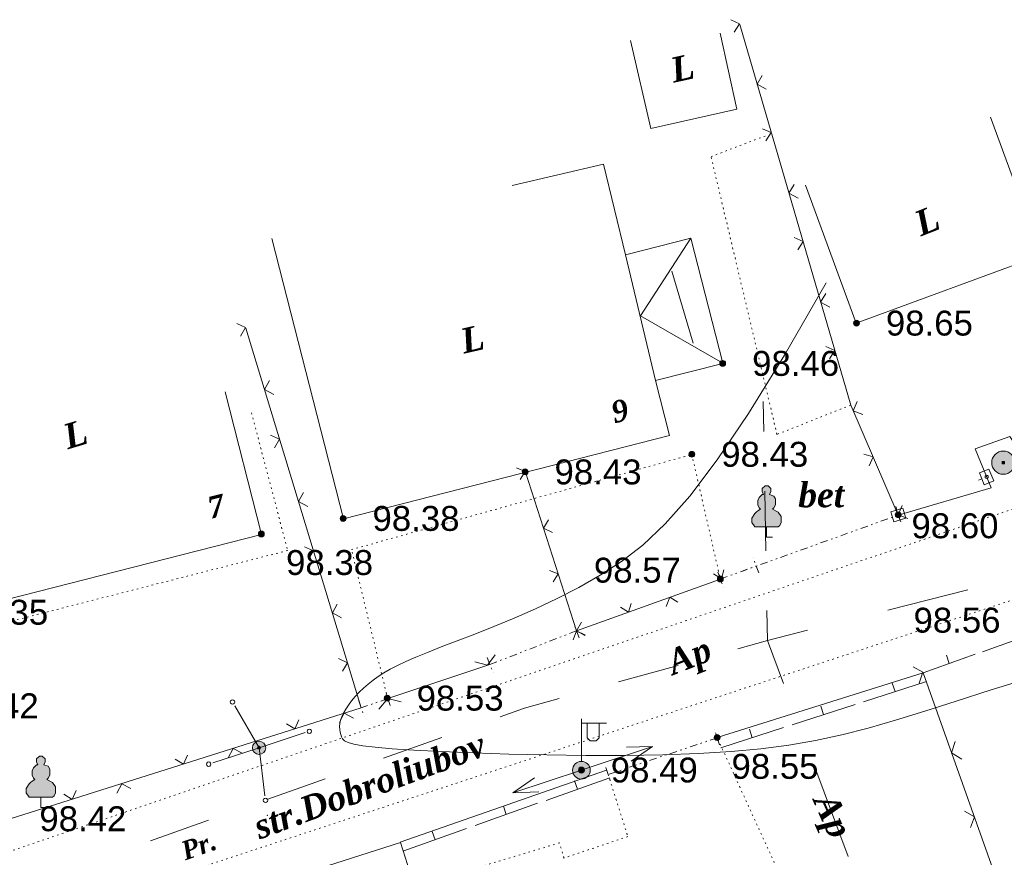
# Model space of a CAD drawing. Header units: millimetres. Extents: x 9396 to 25236, y 15106 to 31102.
# Tile 113 of 256: x 11144 to 11211, y 16216 to 16273. Entities that reach past the tile are written whole.
import ezdxf
from ezdxf.enums import TextEntityAlignment as Align

# ---------------------------------------------------------------- set-up
doc = ezdxf.new("R2010")
doc.units = ezdxf.units.MM
for name, pattern in [('DIVIDE', [1.25, 0.5, -0.25, 0, -0.25, 0, -0.25]), ('DOT', [0.25, 0, -0.25]), ('HIDDEN', [0.375, 0.25, -0.125])]:
    doc.linetypes.add(name, pattern=pattern)
for name, color, linetype, lineweight, true_color in [('1001010', 7, 'Continuous', 9, 0x000000), ('10010110', 7, 'Continuous', 20, 0xa25100), ('1070000', 7, 'DOT', 9, 0x000000), ('2030003', 7, 'Continuous', 9, 0x000000), ('2030012', 7, 'Continuous', 9, 0x000000), ('21100200', 7, 'HIDDEN', 0, 0x800080), ('3000105', 7, 'DIVIDE', 9, 0x000000), ('3000130', 7, 'Continuous', 9, 0x000000), ('3000220', 7, 'Continuous', 9, 0x000000), ('3000260', 7, 'Continuous', 9, 0x000000), ('4000210', 7, 'Continuous', 9, 0x000000), ('5010210', 7, 'Continuous', 20, 0x008000), ('5010410', 7, 'Continuous', 9, 0x000000), ('6011210', 1, 'Continuous', 9, 0xff0000), ('9010110', 7, 'Continuous', 9, 0x000000)]:
    doc.layers.add(name, color=color, linetype=linetype, lineweight=lineweight, true_color=true_color)
doc.styles.add('1', font='timesbi.ttf', dxfattribs={"height": 0.0012697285})
doc.styles.add('10', font='timesbi.ttf', dxfattribs={"height": 0.001481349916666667})
doc.styles.add('2', font='timesbi.ttf', dxfattribs={"height": 0.001692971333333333})
doc.styles.add('3', font='timesbi.ttf', dxfattribs={"height": 0.001692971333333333})
doc.styles.add('9', font='timesbi.ttf', dxfattribs={"height": 0.001692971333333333})
doc.styles.add('F2', font='arial.ttf', dxfattribs={"height": 0.001692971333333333})

# ---------------------------------------------------------------- blocks, each defined once
blk = doc.blocks.new('SYMBOL21100200')
at = {"true_color": 0x800080}
h = blk.add_hatch(color=216, dxfattribs=at)
edge = h.paths.add_edge_path()
edge.add_arc((0, 0), 0.1, 0, 360)
at = {"color": 216, "linetype": 'Continuous', "lineweight": 0, "true_color": 0x800080}
blk.add_circle((0, 0), 0.1, dxfattribs=at)
blk = doc.blocks.new('SYMBOL4000210')
at = {"true_color": 0xffffff}
blk.add_hatch(color=7, dxfattribs=at).paths.add_polyline_path([(0.05, 1.75), (-0.05, 1.75), (-0.15, 1.65), (-0.15, 1.55), (-0.1, 1.45), (-0.15, 1.45), (-0.25, 1.35), (-0.3, 1.25), (-0.3, 1.1), (-0.25, 1), (-0.2, 0.95), (-0.3, 0.9), (-0.35, 0.85), (-0.4, 0.8), (-0.5, 0.65), (-0.5, 0.5), (-0.4, 0.35), (-0.3, 0.35), (-0.1, 0.35), (0, 0.35), (0.15, 0.35), (0.4, 0.35), (0.45, 0.4), (0.5, 0.5), (0.5, 0.7), (0.4, 0.85), (0.2, 0.95), (0.25, 1), (0.3, 1.1), (0.3, 1.3), (0.25, 1.4), (0.1, 1.45), (0.15, 1.55), (0.15, 1.65)])
at = {"color": 18, "linetype": 'Continuous', "lineweight": 0, "true_color": 0x000000, "flags": 128}
blk.add_lwpolyline([(0.05, 1.75), (-0.05, 1.75), (-0.15, 1.65), (-0.15, 1.55), (-0.1, 1.45), (-0.15, 1.45), (-0.25, 1.35), (-0.3, 1.25), (-0.3, 1.1), (-0.25, 1), (-0.2, 0.95), (-0.3, 0.9), (-0.35, 0.85), (-0.4, 0.8), (-0.5, 0.65), (-0.5, 0.5), (-0.4, 0.35), (-0.3, 0.35), (-0.1, 0.35), (0, 0.35), (0.15, 0.35), (0.4, 0.35), (0.45, 0.4), (0.5, 0.5), (0.5, 0.7), (0.4, 0.85), (0.2, 0.95), (0.25, 1), (0.3, 1.1), (0.3, 1.3), (0.25, 1.4), (0.1, 1.45), (0.15, 1.55), (0.15, 1.65), (0.05, 1.75)], close=True, dxfattribs=at)
blk.add_lwpolyline([(0, 0.35), (0, 0), (0.2, 0)], dxfattribs=at)
blk = doc.blocks.new('SYMBOL5010410')
at = {"true_color": 0xffffff}
for points in [[(0.6715, 0.711), (0.8295, 0.711), (0.5925, -0.6715), (0.474, -0.711), (0.7505, -0.711), (0.6715, -0.6715), (0.9085, 0.711), (1.027, 0.711), (1.027, 0.7505), (0.711, 0.7505)], [(1, 0.05), (1.15, 0.15), (1.3035, 0.2765), (1.3825, 0.474), (1.4615, 0.711), (1.5405, 0.7505), (1.659, 0.7505), (1.6985, 0.6715), (1.659, 0.632), (1.58, 0.6715), (1.5405, 0.711), (1.4615, 0.632), (1.422, 0.4345), (1.264, 0.158), (1.106, 0.0395), (1.264, -0.079), (1.343, -0.316), (1.343, -0.553), (1.3825, -0.632), (1.501, -0.5925), (1.58, -0.5135), (1.6195, -0.5925), (1.4615, -0.6715), (1.3825, -0.711), (1.3035, -0.6715), (1.3035, -0.553), (1.3035, -0.316), (1.2245, -0.1185), (1.106, 0)], [(-0.0395, -0.0395), (0.0395, -0.0395), (0.0395, 0.0395), (-0.0395, 0.0395)]]:
    blk.add_hatch(color=7, dxfattribs=at).paths.add_polyline_path(points)
h = blk.add_hatch(color=7, dxfattribs=at)
edge = h.paths.add_edge_path()
edge.add_arc((0, 0), 0.395, 0, 360)
at = {"color": 18, "linetype": 'Continuous', "lineweight": 0, "true_color": 0x000000, "flags": 128}
for points in [[(0.6715, 0.711), (0.8295, 0.711), (0.5925, -0.6715), (0.474, -0.711), (0.7505, -0.711), (0.6715, -0.6715), (0.9085, 0.711), (1.027, 0.711), (1.027, 0.7505), (0.711, 0.7505), (0.6715, 0.711)], [(1, 0.05), (1, 0.05), (1.15, 0.15), (1.3035, 0.2765), (1.3825, 0.474), (1.4615, 0.711), (1.5405, 0.7505), (1.659, 0.7505), (1.6985, 0.6715), (1.659, 0.632), (1.58, 0.6715), (1.5405, 0.711), (1.4615, 0.632), (1.422, 0.4345), (1.264, 0.158), (1.106, 0.0395), (1.264, -0.079), (1.343, -0.316), (1.343, -0.553), (1.3825, -0.632), (1.501, -0.5925), (1.58, -0.5135), (1.6195, -0.5925), (1.4615, -0.6715), (1.3825, -0.711), (1.3035, -0.6715), (1.3035, -0.553), (1.3035, -0.316), (1.2245, -0.1185), (1.106, 0), (1, 0.05)], [(-0.0395, -0.0395), (0.0395, -0.0395), (0.0395, 0.0395), (-0.0395, 0.0395)]]:
    blk.add_lwpolyline(points, close=True, dxfattribs=at)
blk.add_lwpolyline([(1, 0.05), (0.8, 0.05)], dxfattribs=at)
at = {"color": 3, "linetype": 'Continuous', "lineweight": 0, "true_color": 0x00ea00}
blk.add_circle((0, 0), 0.395, dxfattribs=at)
blk = doc.blocks.new('SYMBOL2030012')
at = {"true_color": 0xffffff}
h = blk.add_hatch(color=7, dxfattribs=at)
edge = h.paths.add_edge_path()
edge.add_arc((0, 0), 0.225, 0, 360)
at = {"true_color": 0x000000}
h = blk.add_hatch(color=18, dxfattribs=at)
edge = h.paths.add_edge_path()
edge.add_arc((0, 0), 0.05, 0, 360)
at = {"color": 18, "linetype": 'Continuous', "lineweight": 0, "true_color": 0x000000}
for radius in [0.225, 0.05]:
    blk.add_circle((0, 0), radius, dxfattribs=at)
blk = doc.blocks.new('SYMBOL2030003')
at = {"true_color": 0xffffff}
h = blk.add_hatch(color=7, dxfattribs=at)
edge = h.paths.add_edge_path()
edge.add_arc((0, 0), 0.3, 0, 360)
at = {"true_color": 0x000000}
h = blk.add_hatch(color=18, dxfattribs=at)
edge = h.paths.add_edge_path()
edge.add_arc((0, 0), 0.1, 0, 360)
at = {"color": 18, "linetype": 'Continuous', "lineweight": 0, "true_color": 0x000000, "flags": 128}
for points in [[(0, 0.3), (0, 1.75)], [(0, 1.6), (0.85, 1.6)], [(0.2, 1.6), (0.2, 1.1), (0.3, 1), (0.5, 1), (0.6, 1.1), (0.6, 1.6)]]:
    blk.add_lwpolyline(points, dxfattribs=at)
at = {"color": 18, "linetype": 'Continuous', "lineweight": 0, "true_color": 0x000000}
for radius in [0.3, 0.1]:
    blk.add_circle((0, 0), radius, dxfattribs=at)

msp = doc.modelspace()

# ---------------------------------------------------------------- linework, layer by layer
at = {"layer": '1001010', "color": 253}
for p, q in [((11189.66572698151, 16251.45315991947), (11188.21056298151, 16256.34795991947)), ((11191.30263698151, 16224.63161991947), (11205.31559498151, 16229.03905991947)), ((11169.73562898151, 16217.52401991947), (11183.77342698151, 16222.42815991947)), ((11169.75757098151, 16217.49545991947), (11179.07781498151, 16188.36155991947))]:
    msp.add_line(p, q, dxfattribs=at)
for points in [[(11191.50878698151, 16272.53209991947, 0), (11192.64174298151, 16267.37219991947, 0), (11186.79144098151, 16266.03935991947, 0), (11185.41426898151, 16272.02421991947, 0)], [(11209.89036298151, 16266.81625991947, 0), (11213.34112298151, 16257.43065991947, 0), (11200.76278898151, 16252.80585991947, 0), (11197.31216898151, 16262.19145991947, 0)], [(11185.06202498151, 16257.46431991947, 0), (11183.58038698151, 16263.62395991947, 0), (11177.36265898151, 16262.16875991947, 0)], [(11191.67815898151, 16250.06705991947, 0), (11187.10566698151, 16248.91571991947, 0), (11188.06198298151, 16245.18465991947, 0), (11165.87979498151, 16239.51745991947, 0), (11161.01310898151, 16258.56473991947, 0)], [(11191.67666298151, 16250.10081991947, 0), (11189.52181698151, 16258.59663991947, 0), (11185.06202498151, 16257.46431991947, 0), (11187.10566698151, 16248.91571991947, 0)], [(11189.52181698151, 16258.59663991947, 0), (11186.09391898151, 16253.30523991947, 0), (11191.67666298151, 16250.10081991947, 0)], [(11157.84501898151, 16248.13865991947, 0), (11160.31678498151, 16238.44905991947, 0), (11139.58918498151, 16233.16105991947, 0), (11137.76997698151, 16240.11265991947, 0), (11133.47256498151, 16239.16185991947, 0), (11131.31222098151, 16248.92585991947, 0)], [(11165.72557898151, 16205.42305991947, 0), (11162.60677898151, 16215.21865991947, 0), (11169.75757098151, 16217.49545991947, 0)]]:
    msp.add_polyline3d(points, dxfattribs=at)
at = {"layer": '10010110'}
msp.add_polyline3d([(11198.71496921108, 16255.54405960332, 121.0938863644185), (11195.88734188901, 16250.63629940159, 92.55442778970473), (11193.43890276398, 16246.66914305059, 71.64652768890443), (11191.30963309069, 16243.51867587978, 57.37131414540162), (11189.43951412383, 16241.06098321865, 48.72991524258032), (11187.76852711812, 16239.17215039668, 44.7234590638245), (11186.23665332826, 16237.72826274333, 44.35307369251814), (11184.78387400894, 16236.60540558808, 46.61988721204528), (11183.35017041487, 16235.67966426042, 50.52502770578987), (11181.88953334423, 16234.84723372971, 55.20250667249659), (11180.41199176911, 16234.08474752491, 60.31786927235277), (11178.94158420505, 16233.3889488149, 65.66954408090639), (11177.50234916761, 16232.75658076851, 71.05595967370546), (11176.11832517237, 16232.18438655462, 76.27554462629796), (11174.81355073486, 16231.66910934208, 81.12672751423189), (11173.61206437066, 16231.20749229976, 85.40793691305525), (11172.53790459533, 16230.79627859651, 88.917601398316), (11171.60824587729, 16230.43145549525, 91.48004756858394), (11170.81280649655, 16230.10598663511, 93.02319411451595), (11170.13444068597, 16229.81207974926, 93.50085774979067), (11169.55600267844, 16229.54194257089, 92.86685518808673), (11169.06034670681, 16229.28778283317, 91.07500314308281), (11168.63032700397, 16229.0418082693, 88.07911832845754), (11168.24879780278, 16228.79622661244, 83.83301745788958), (11167.89861333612, 16228.54324559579, 78.29051724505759), (11167.56597869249, 16228.2770035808, 71.47221645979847), (11167.25050238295, 16227.99936144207, 63.66584209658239), (11166.95514377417, 16227.7141106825, 55.22590320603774), (11166.68286223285, 16227.42504280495, 46.50690883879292), (11166.43661712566, 16227.13594931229, 37.86336804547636), (11166.21936781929, 16226.85062170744, 29.64978987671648), (11166.03407368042, 16226.57285149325, 22.22068338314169), (11165.88369407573, 16226.30643017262, 15.93055761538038), (11165.77012876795, 16226.05446883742, 11.04193423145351), (11165.69103910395, 16225.81735693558, 7.449385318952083), (11165.64302682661, 16225.59480350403, 4.955495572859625), (11165.62269367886, 16225.38651757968, 3.362849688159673), (11165.62664140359, 16225.19220819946, 2.474032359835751), (11165.65147174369, 16225.01158440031, 2.091628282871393), (11165.69378644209, 16224.84435521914, 2.01822215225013), (11165.75018724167, 16224.69022969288, 2.056398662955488), (11165.82582409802, 16224.54869103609, 2.052811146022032), (11165.96003981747, 16224.41831917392, 2.030387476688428), (11166.20072541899, 16224.29746820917, 2.056124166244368), (11166.59577192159, 16224.1844922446, 2.197017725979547), (11167.19307034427, 16224.07774538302, 2.520064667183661), (11168.04051170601, 16223.97558172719, 3.092261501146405), (11169.18598702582, 16223.87635537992, 3.980604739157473), (11170.67738732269, 16223.77842044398, 5.252090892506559), (11172.54155788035, 16223.68149833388, 6.945566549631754), (11174.72116104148, 16223.59077971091, 8.987278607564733), (11177.13781341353, 16223.51282254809, 11.27532404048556), (11179.71313160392, 16223.45418481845, 13.70779982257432), (11182.36873222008, 16223.42142449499, 16.18280292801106), (11185.02623186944, 16223.42109955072, 18.59843033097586), (11187.60724715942, 16223.45976795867, 20.85277900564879), (11190.03339469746, 16223.54398769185, 22.84394592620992), (11192.24769479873, 16223.67988850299, 24.47918402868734), (11194.27878260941, 16223.87188726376, 25.7023700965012), (11196.17669698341, 16224.12397262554, 26.46653687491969), (11197.99147677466, 16224.4401332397, 26.724717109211), (11199.77316083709, 16224.82435775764, 26.42994354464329), (11201.57178802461, 16225.28063483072, 25.53524892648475), (11203.43739719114, 16225.81295311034, 23.99366600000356), (11205.4200271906, 16226.42530124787, 21.75822751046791), (11207.56896215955, 16227.11774547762, 18.83949216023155), (11209.93046736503, 16227.87466236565, 15.4781224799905), (11212.55005335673, 16228.67650606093, 11.97230695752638)], dxfattribs=at)
at = {"layer": '1070000', "color": 253}
for p, q in [((11214.40514898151, 16241.19655991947), (11123.33871898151, 16210.11903991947)), ((11138.29798698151, 16209.91745991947), (11231.44221498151, 16240.59731991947))]:
    msp.add_line(p, q, dxfattribs=at)
for points in [[(11200.38317498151, 16247.23585991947, 0), (11195.37037098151, 16245.25145991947, 0), (11190.88371498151, 16264.13259991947, 0), (11194.55598698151, 16265.53899991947, 0)], [(11159.62542698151, 16246.72119991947, 0), (11162.09038298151, 16237.35435991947, 0), (11139.98478498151, 16231.71105991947, 0), (11143.22237898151, 16219.10025991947, 0)], [(11168.89238098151, 16227.28305991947, 0), (11166.43292098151, 16237.41563991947, 0), (11189.57917898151, 16243.88345991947, 0), (11191.51837698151, 16235.41465991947, 0)], [(11202.46157098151, 16204.75225991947, 0), (11199.26558298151, 16207.22585991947, 0), (11191.30597298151, 16224.62425991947, 0)], [(11183.88999098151, 16222.13065991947, 0), (11185.22718698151, 16217.90705991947, 0), (11180.87388498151, 16216.44441991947, 0), (11180.57939298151, 16217.47521991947, 0), (11170.95876898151, 16214.57921991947, 0)]]:
    msp.add_polyline3d(points, dxfattribs=at)
at = {"layer": '3000105', "color": 253}
for p, q in [((11203.79115253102, 16239.29574563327), (11203.4189927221, 16240.33087706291)), ((11191.51837698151, 16235.41465991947), (11203.62198898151, 16239.76625991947)), ((11194.12873415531, 16235.83111800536), (11193.75309037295, 16236.86499021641)), ((11191.51837698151, 16235.41465991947), (11193.95798698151, 16236.30105991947)), ((11191.34762980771, 16235.88460183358), (11191.72327359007, 16234.85072962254)), ((11191.349213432, 16235.88517420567), (11191.72137324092, 16234.85004277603)), ((11181.91657207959, 16231.42561615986), (11181.51924966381, 16232.451352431)), ((11175.84677498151, 16229.61065991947), (11181.73597098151, 16231.89185991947)), ((11175.66617388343, 16230.07690367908), (11176.06349629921, 16229.05116740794)), ((11168.89238098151, 16227.28305991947), (11167.08637498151, 16226.65345991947)), ((11169.05697334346, 16226.81092714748), (11168.69487014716, 16227.84961924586)), ((11166.92178261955, 16227.12559269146), (11167.28388581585, 16226.08690059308)), ((11191.30597298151, 16224.62425991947), (11183.88999098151, 16222.13065991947)), ((11191.46532899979, 16224.15033412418), (11191.11474575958, 16225.19297087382)), ((11183.73063496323, 16222.60458571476), (11184.08121820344, 16221.56194896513))]:
    msp.add_line(p, q, dxfattribs=at)
at = {"layer": '3000130', "color": 253}
for p, q in [((11209.08088953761, 16242.13672905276), (11209.31088953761, 16242.22672905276)), ((11203.45088953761, 16240.34672905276), (11203.52088953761, 16240.10672905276))]:
    msp.add_line(p, q, dxfattribs=at)
msp.add_polyline3d([(11203.62198898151, 16239.76625991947, 0), (11209.94278098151, 16241.61265991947, 0), (11208.83917098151, 16244.26265991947, 0), (11211.20157098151, 16245.11345991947, 0), (11212.80998298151, 16242.65745991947, 0)], dxfattribs=at)
for points in [[(11210.12088953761, 16242.09672905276, 0), (11209.79088953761, 16242.89672905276, 0), (11209.14088953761, 16242.62672905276, 0), (11209.47088953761, 16241.82672905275, 0), (11210.12088953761, 16242.09672905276, 0)], [(11209.63088953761, 16242.24672905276, 0), (11209.69088953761, 16242.26672905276, 0), (11209.73088953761, 16242.30672905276, 0), (11209.74088953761, 16242.36672905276, 0), (11209.73088953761, 16242.41672905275, 0), (11209.69088953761, 16242.45672905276, 0), (11209.63088953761, 16242.47672905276, 0), (11209.57088953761, 16242.45672905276, 0), (11209.53088953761, 16242.41672905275, 0), (11209.52088953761, 16242.36672905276, 0), (11209.53088953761, 16242.30672905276, 0), (11209.57088953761, 16242.26672905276, 0), (11209.63088953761, 16242.24672905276, 0)], [(11203.31088953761, 16239.30672905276, 0), (11204.13088953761, 16239.54672905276, 0), (11203.94088953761, 16240.22672905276, 0), (11203.11088953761, 16239.97672905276, 0), (11203.31088953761, 16239.30672905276, 0)], [(11203.62088953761, 16239.65672905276, 0), (11203.68088953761, 16239.66672905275, 0), (11203.72088953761, 16239.70672905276, 0), (11203.73088953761, 16239.76672905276, 0), (11203.72088953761, 16239.82672905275, 0), (11203.68088953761, 16239.86672905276, 0), (11203.62088953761, 16239.87672905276, 0), (11203.56088953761, 16239.86672905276, 0), (11203.52088953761, 16239.82672905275, 0), (11203.51088953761, 16239.76672905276, 0), (11203.52088953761, 16239.70672905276, 0), (11203.56088953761, 16239.66672905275, 0), (11203.62088953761, 16239.65672905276, 0)]]:
    msp.add_polyline3d(points, close=True, dxfattribs=at)
at = {"layer": '3000220', "color": 253}
for p, q in [((11209.34088953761, 16230.46672905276), (11212.89088953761, 16231.72672905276)), ((11205.31088953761, 16229.03672905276), (11208.86088953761, 16230.29672905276)), ((11207.09088953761, 16229.66672905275), (11206.89088953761, 16230.23672905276)), ((11201.26088953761, 16227.07672905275), (11205.53088953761, 16228.45672905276)), ((11203.40088953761, 16227.76672905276), (11203.21088953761, 16228.33672905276)), ((11196.40088953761, 16225.50672905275), (11200.68088953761, 16226.88672905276)), ((11198.54088953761, 16226.19672905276), (11198.35088953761, 16226.76672905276)), ((11191.54088953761, 16223.93672905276), (11195.82088953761, 16225.31672905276)), ((11193.68088953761, 16224.62672905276), (11193.50088953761, 16225.19672905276)), ((11179.67088953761, 16220.36672905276), (11183.93088953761, 16221.87672905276)), ((11181.80088953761, 16221.12672905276), (11181.60088953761, 16221.68672905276)), ((11174.83088953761, 16218.64672905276), (11179.09088953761, 16220.16672905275)), ((11176.96088953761, 16219.40672905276), (11176.76088953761, 16219.97672905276)), ((11169.99088953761, 16216.93672905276), (11174.25088953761, 16218.44672905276)), ((11172.12088953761, 16217.68672905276), (11171.91088953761, 16218.25672905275))]:
    msp.add_line(p, q, dxfattribs=at)
at = {"layer": '3000260', "color": 253}
for p, q in [((11181.73597098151, 16231.89185991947), (11178.26918098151, 16242.67585991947)), ((11181.73597098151, 16231.89185991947), (11191.51837698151, 16235.41465991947)), ((11168.89238098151, 16227.28305991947), (11175.84677498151, 16229.61065991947)), ((11210.74398498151, 16213.77905991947), (11205.31559498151, 16229.03905991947))]:
    msp.add_line(p, q, dxfattribs=at)
for points in [[(11192.46088953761, 16272.60672905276, 0), (11192.82088953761, 16273.17672905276, 0), (11192.22088953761, 16273.44672905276, 0)], [(11203.62198898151, 16239.76625991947, 0), (11200.38317498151, 16247.23585991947, 0), (11192.83705898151, 16273.11807991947, 0)], [(11194.64088953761, 16268.72672905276, 0), (11194.02088953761, 16269.05672905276, 0), (11194.37088953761, 16269.64672905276, 0)], [(11194.62088953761, 16265.20672905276, 0), (11194.98088953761, 16265.76672905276, 0), (11194.38088953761, 16266.03672905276, 0)], [(11196.80088953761, 16261.31672905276, 0), (11196.18088953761, 16261.64672905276, 0), (11196.53088953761, 16262.24672905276, 0)], [(11196.78088953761, 16257.79672905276, 0), (11197.14088953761, 16258.35672905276, 0), (11196.54088953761, 16258.62672905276, 0)], [(11198.96088953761, 16253.90672905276, 0), (11198.34088953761, 16254.24672905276, 0), (11198.69088953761, 16254.83672905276, 0)], [(11158.88088953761, 16251.93672905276, 0), (11159.23088953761, 16252.52672905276, 0), (11158.62088953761, 16252.79672905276, 0)], [(11143.22237898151, 16219.10025991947, 0), (11167.08637498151, 16226.65345991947, 0), (11159.24698498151, 16252.46663991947, 0)], [(11198.94088953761, 16250.38672905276, 0), (11199.30088953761, 16250.95672905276, 0), (11198.70088953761, 16251.22672905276, 0)], [(11161.14088953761, 16247.95672905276, 0), (11160.51088953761, 16248.29672905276, 0), (11160.85088953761, 16248.90672905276, 0)], [(11201.20088953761, 16246.59672905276, 0), (11200.55088953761, 16246.85672905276, 0), (11200.82088953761, 16247.48672905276, 0)], [(11161.19088953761, 16244.34672905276, 0), (11161.54088953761, 16244.92672905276, 0), (11160.93088953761, 16245.19672905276, 0)], [(11201.63088953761, 16243.10672905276, 0), (11201.91088953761, 16243.71672905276, 0), (11201.28088953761, 16243.90672905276, 0)], [(11177.90088953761, 16242.18672905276, 0), (11178.25088953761, 16242.73672905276, 0), (11177.65088953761, 16242.96672905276, 0)], [(11163.45088953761, 16240.35672905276, 0), (11162.82088953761, 16240.69672905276, 0), (11163.16088953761, 16241.30672905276, 0)], [(11204.27088953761, 16239.52672905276, 0), (11203.62088953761, 16239.77672905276, 0), (11203.89088953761, 16240.40672905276, 0)], [(11180.11088953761, 16238.57672905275, 0), (11179.49088953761, 16238.86672905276, 0), (11179.83088953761, 16239.44672905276, 0)], [(11163.50088953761, 16236.74672905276, 0), (11163.84088953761, 16237.32672905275, 0), (11163.24088953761, 16237.59672905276, 0)], [(11180.14088953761, 16235.21672905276, 0), (11180.49088953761, 16235.77672905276, 0), (11179.89088953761, 16236.00672905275, 0)], [(11191.05088953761, 16235.77672905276, 0), (11191.59088953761, 16235.43672905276, 0), (11191.76088953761, 16236.03672905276, 0)], [(11187.83088953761, 16233.55672905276, 0), (11188.07088953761, 16234.17672905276, 0), (11188.62088953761, 16233.83672905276, 0)], [(11165.75088953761, 16232.76672905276, 0), (11165.13088953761, 16233.10672905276, 0), (11165.46088953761, 16233.71672905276, 0)], [(11184.73088953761, 16233.49672905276, 0), (11185.26088953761, 16233.15672905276, 0), (11185.44088953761, 16233.75672905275, 0)], [(11181.51088953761, 16231.27672905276, 0), (11181.74088953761, 16231.89672905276, 0), (11182.30088953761, 16231.56672905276, 0)], [(11182.35088953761, 16231.60672905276, 0), (11181.73088953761, 16231.89672905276, 0), (11182.07088953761, 16232.47672905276, 0)], [(11165.81088953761, 16229.14672905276, 0), (11166.15088953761, 16229.72672905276, 0), (11165.55088953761, 16230.00672905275, 0)], [(11174.82088953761, 16229.79672905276, 0), (11175.68088953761, 16229.55672905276, 0), (11176.20088953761, 16230.25672905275, 0)], [(11205.03088953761, 16228.33672905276, 0), (11205.30088953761, 16229.07672905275, 0), (11204.64088953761, 16229.44672905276, 0)], [(11168.29088953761, 16226.55672905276, 0), (11168.91088953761, 16227.28672905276, 0), (11169.81088953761, 16227.06672905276, 0)], [(11165.61088953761, 16225.66672905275, 0), (11165.94088953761, 16226.28672905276, 0), (11166.56088953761, 16225.95672905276, 0)], [(11162.00088953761, 16225.56672905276, 0), (11162.58088953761, 16225.22672905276, 0), (11162.85088953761, 16225.83672905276, 0)], [(11158.04088953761, 16223.26672905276, 0), (11158.37088953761, 16223.89672905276, 0), (11158.99088953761, 16223.56672905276, 0)], [(11207.94088953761, 16223.15672905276, 0), (11207.25088953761, 16223.60672905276, 0), (11207.50088953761, 16224.37672905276, 0)], [(11154.43088953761, 16223.16672905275, 0), (11155.01088953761, 16222.83672905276, 0), (11155.28088953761, 16223.43672905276, 0)], [(11150.47088953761, 16220.86672905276, 0), (11150.80088953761, 16221.49672905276, 0), (11151.42088953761, 16221.16672905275, 0)], [(11146.86088953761, 16220.77672905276, 0), (11147.44088953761, 16220.43672905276, 0), (11147.71088953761, 16221.04672905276, 0)], [(11208.53088953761, 16218.51672905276, 0), (11208.80088953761, 16219.25672905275, 0), (11208.13088953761, 16219.62672905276, 0)]]:
    msp.add_polyline3d(points, dxfattribs=at)
at = {"layer": '5010210'}
for p, q in [((11194.43088953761, 16247.47672905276), (11194.47088953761, 16245.44672905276)), ((11194.62088953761, 16237.33672905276), (11194.54088953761, 16241.38672905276)), ((11202.90088953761, 16233.30672905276), (11208.35088953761, 16234.67672905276)), ((11194.69088953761, 16233.27672905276), (11194.73088953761, 16231.24672905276)), ((11197.45088953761, 16231.93672905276), (11194.73088953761, 16231.24672905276)), ((11192.70088953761, 16230.67672905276), (11194.73088953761, 16231.24672905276)), ((11195.82088953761, 16228.30672905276), (11194.73088953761, 16231.24672905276)), ((11188.65088953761, 16229.54672905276), (11184.60088953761, 16228.42672905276)), ((11178.52088953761, 16226.72672905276), (11180.55088953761, 16227.29672905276)), ((11172.57088953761, 16224.64672905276), (11168.60088953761, 16223.24672905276)), ((11198.02088953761, 16222.43672905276), (11200.22088953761, 16216.55672905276)), ((11162.66088953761, 16221.13672905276), (11164.64088953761, 16221.83672905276)), ((11160.68088953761, 16220.42672905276), (11162.66088953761, 16221.13672905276)), ((11156.71088953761, 16219.02672905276), (11152.75088953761, 16217.61672905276))]:
    msp.add_line(p, q, dxfattribs=at)
msp.add_polyline3d([(11176.53088953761, 16226.05672905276, 0), (11178.12088953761, 16226.61672905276, 0), (11178.52088953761, 16226.72672905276, 0)], dxfattribs=at)
at = {"layer": '6011210'}
for p, q in [((11182.25206969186, 16222.49790999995), (11186.9058086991, 16224.03176568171)), ((11182.06670098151, 16222.41535991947), (11177.41168583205, 16220.88538150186))]:
    msp.add_line(p, q, dxfattribs=at)
for points in [[(11185.13473030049, 16223.97448299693, 0), (11186.9058086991, 16224.03176568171, 0), (11186.9058086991, 16224.03176568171, 0), (11185.44776207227, 16223.0247403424, 0)], [(11179.18281133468, 16220.94118879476, 0), (11177.41168583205, 16220.88538150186, 0), (11177.41168583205, 16220.88538150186, 0), (11178.87057084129, 16221.89119188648, 0)]]:
    msp.add_polyline3d(points, dxfattribs=at)
at = {"layer": '9010110', "color": 253}
for q in [(11158.48774650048, 16226.79849246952), (11163.27755569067, 16224.97174662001), (11157.00423534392, 16222.92103877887), (11160.54206288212, 16220.66740156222)]:
    msp.add_line((11160.14198498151, 16223.94305991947), q, dxfattribs=at)
for points in [[(11158.48736118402, 16227.0580772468, 0), (11158.46726499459, 16227.1330772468, 0), (11158.41236118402, 16227.18798105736, 0), (11158.33736118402, 16227.2080772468, 0), (11158.26236118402, 16227.18798105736, 0), (11158.20745737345, 16227.1330772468, 0), (11158.18736118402, 16227.0580772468, 0), (11158.20745737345, 16226.9830772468, 0), (11158.26236118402, 16226.92817343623, 0), (11158.33736118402, 16226.9080772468, 0), (11158.41236118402, 16226.92817343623, 0), (11158.46726499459, 16226.9830772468, 0), (11158.48736118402, 16227.0580772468, 0)], [(11163.71260757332, 16225.06526359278, 0), (11163.69251138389, 16225.14026359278, 0), (11163.63760757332, 16225.19516740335, 0), (11163.56260757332, 16225.21526359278, 0), (11163.48760757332, 16225.19516740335, 0), (11163.43270376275, 16225.14026359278, 0), (11163.41260757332, 16225.06526359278, 0), (11163.43270376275, 16224.99026359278, 0), (11163.48760757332, 16224.93535978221, 0), (11163.56260757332, 16224.91526359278, 0), (11163.63760757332, 16224.93535978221, 0), (11163.69251138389, 16224.99026359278, 0), (11163.71260757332, 16225.06526359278, 0)], [(11156.86898537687, 16222.82812776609, 0), (11156.84888918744, 16222.90312776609, 0), (11156.79398537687, 16222.95803157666, 0), (11156.71898537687, 16222.97812776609, 0), (11156.64398537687, 16222.95803157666, 0), (11156.5890815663, 16222.90312776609, 0), (11156.56898537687, 16222.82812776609, 0), (11156.5890815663, 16222.75312776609, 0), (11156.64398537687, 16222.69822395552, 0), (11156.71898537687, 16222.67812776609, 0), (11156.79398537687, 16222.69822395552, 0), (11156.84888918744, 16222.75312776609, 0), (11156.86898537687, 16222.82812776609, 0)], [(11160.72843360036, 16220.36961443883, 0), (11160.70833741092, 16220.44461443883, 0), (11160.65343360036, 16220.4995182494, 0), (11160.57843360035, 16220.51961443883, 0), (11160.50343360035, 16220.4995182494, 0), (11160.44852978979, 16220.44461443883, 0), (11160.42843360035, 16220.36961443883, 0), (11160.44852978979, 16220.29461443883, 0), (11160.50343360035, 16220.23971062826, 0), (11160.57843360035, 16220.21961443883, 0), (11160.65343360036, 16220.23971062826, 0), (11160.70833741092, 16220.29461443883, 0), (11160.72843360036, 16220.36961443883, 0)]]:
    msp.add_polyline3d(points, close=True, dxfattribs=at)
at = {"layer": '9010110'}
msp.add_point((11160.70400813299, 16219.34146650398), dxfattribs=at)

# ---------------------------------------------------------------- block references
at = {"layer": '2030003', "color": 253, "xscale": 2, "yscale": 2, "zscale": 2}
msp.add_blockref('SYMBOL2030003', (11182.06670098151, 16222.41535991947, 190.179726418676), dxfattribs=at)
at = {"layer": '2030012', "color": 253, "xscale": 2, "yscale": 2, "zscale": 2}
msp.add_blockref('SYMBOL2030012', (11160.14198498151, 16223.94305991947), dxfattribs=at)
at = {"layer": '21100200', "xscale": 2, "yscale": 2, "zscale": 2}
for p in [(11200.77798098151, 16252.81745991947, 197.3), (11191.67798098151, 16250.07745991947, 196.92), (11189.57798098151, 16243.89745991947, 196.86), (11178.23798098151, 16242.69745991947, 196.86), (11203.61798098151, 16239.77745991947, 197.2), (11165.85798098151, 16239.53745991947, 196.76), (11160.29798098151, 16238.47745991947, 196.76), (11191.51798098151, 16235.41745991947, 197.14), (11168.85798098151, 16227.31745991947, 197.06), (11191.29798098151, 16224.63745991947, 197.1), (11182.06554098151, 16222.42987991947, 196.97442)]:
    msp.add_blockref('SYMBOL21100200', p, dxfattribs=at)
at = {"layer": '4000210', "color": 253, "xscale": 2, "yscale": 2, "zscale": 2}
for p in [(11194.65957898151, 16238.26105991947), (11145.29999298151, 16219.88265991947)]:
    msp.add_blockref('SYMBOL4000210', p, dxfattribs=at)
at = {"layer": '5010410', "color": 253, "xscale": 2, "yscale": 2, "zscale": 2}
msp.add_blockref('SYMBOL5010410', (11210.76507698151, 16243.32995991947), dxfattribs=at)

# ---------------------------------------------------------------- texts
at = {"layer": '1001010', "color": 253, "style": '9'}
for rotation, p in [(12.39999999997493, (11188.16800598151, 16269.98572991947)), (21.69999999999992, (11204.84664598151, 16259.49105991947)), (12.80000000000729, (11173.88563398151, 16251.56109991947)), (16.70000000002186, (11146.89450298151, 16245.04345991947))]:
    msp.add_text('L', height=1.692971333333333, rotation=rotation, dxfattribs=at).set_placement(p, align=Align.MIDDLE_LEFT)
at = {"layer": '1001010', "color": 1, "true_color": 0xff0000, "style": '10'}
for s, rotation, p in [('9', 13.90000000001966, (11184.14563398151, 16246.72109991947)), ('7', 13.69999999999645, (11156.67450298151, 16240.22345991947))]:
    msp.add_text(s, height=1.481349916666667, rotation=rotation, dxfattribs=at).set_placement(p, align=Align.MIDDLE_LEFT)
at = {"layer": '1070000', "color": 253, "style": '2'}
msp.add_text('bet', height=1.692971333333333, dxfattribs=at).set_placement((11196.81564898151, 16241.14325991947), align=Align.MIDDLE_LEFT)
at = {"layer": '1070000', "color": 253}
for s, height, rotation, style, p in [('str.Dobroliubov', 1.692971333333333, 20.40000000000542, '2', (11159.89010098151, 16218.49738991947)), ('Pr.', 1.2697285, 19.59999999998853, '1', (11154.91010098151, 16216.87738991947))]:
    msp.add_text(s, height=height, rotation=rotation, dxfattribs=dict(at, style=style)).set_placement(p, align=Align.MIDDLE_LEFT)
at = {"layer": '21100200', "color": 253, "style": 'F2'}
for s, p in [('98.65', (11202.77798098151, 16252.81745991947, 197.3)), ('98.46', (11193.67798098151, 16250.07745991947, 196.92)), ('98.43', (11191.57798098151, 16243.89745991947, 196.86)), ('98.43', (11180.23798098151, 16242.69745991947, 196.86)), ('98.38', (11167.85798098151, 16239.53745991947, 196.76)), ('98.60', (11204.51798098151, 16239.03745991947)), ('98.38', (11161.97798098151, 16236.53745991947, 196.76)), ('98.57', (11182.91798098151, 16236.01745991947, 85.38)), ('98.35', (11139.87798098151, 16233.15745991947, 3.42)), ('98.56', (11204.65798098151, 16232.61745991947, 197.12)), ('98.53', (11170.85798098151, 16227.31745991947, 197.06)), ('98.42', (11139.23798098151, 16226.79745991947, -0.4)), ('98.49', (11184.06554098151, 16222.42987991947, 196.97442)), ('98.55', (11192.27798098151, 16222.67745991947, 19.68)), ('98.42', (11145.19798098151, 16219.11745991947, 196.84))]:
    msp.add_text(s, height=1.692971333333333, dxfattribs=at).set_placement(p, align=Align.MIDDLE_LEFT)
at = {"layer": '5010210', "color": 253, "style": '3'}
for rotation, p in [(21.50000000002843, (11188.00588953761, 16229.66172905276, 54.9)), (293.900000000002, (11198.58088953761, 16220.69672905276))]:
    msp.add_text('Ap', height=1.692971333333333, rotation=rotation, dxfattribs=at).set_placement(p, align=Align.MIDDLE_LEFT)

doc.saveas('drawing.dxf')
